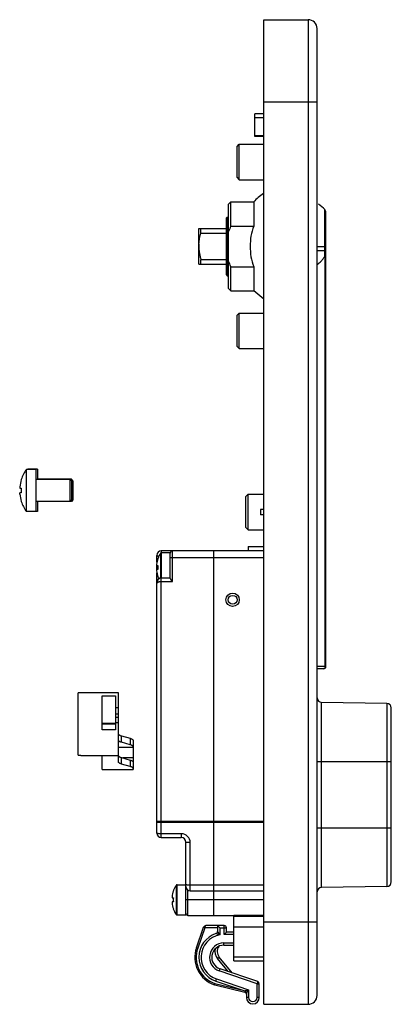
# Model space of a CAD drawing. Header units: millimetres. Extents: x 54 to 138, y 21 to 243.
import ezdxf

# ---------------------------------------------------------------- set-up
doc = ezdxf.new("R2010")
doc.units = ezdxf.units.MM
doc.header["$LTSCALE"] = 17.195708
doc.layers.get('0').update_dxf_attribs({"linetype": 'CONTINUOUS'})

msp = doc.modelspace()

# ---------------------------------------------------------------- linework, layer by layer
at = {"color": 7}
for p, q in [((108.95, 21.47), (108.95, 242.97)), ((108.95, 242.97), (118.95, 242.97)), ((118.95, 242.97), (118.95, 21.47)), ((120.95, 23.47), (120.95, 240.97)), ((108.95, 224.47), (120.95, 224.47)), ((106.95, 216.66), (106.95, 221.82)), ((108.95, 221.82), (106.95, 221.82)), ((106.95, 220.95), (108.95, 220.95)), ((102.95, 214.47), (103.45, 214.97)), ((103.45, 206.97), (103.45, 214.97)), ((103.45, 214.97), (108.95, 214.97)), ((108.95, 216.86), (106.95, 216.86)), ((108.95, 216.66), (106.95, 216.66)), ((102.95, 207.47), (102.95, 214.47)), ((102.95, 207.47), (103.45, 206.97)), ((103.45, 206.97), (108.95, 206.97)), ((101.05, 201.47), (101.55, 201.97)), ((101.55, 196.53), (101.55, 201.97)), ((101.55, 201.97), (106.69, 201.97)), ((106.69, 201.97), (106.69, 196.53)), ((101.05, 182.47), (101.05, 201.47)), ((122.68, 189.8), (122.68, 200.25)), ((122.95, 97.47), (122.95, 199.57)), ((100.55, 198.37), (100.75, 198.57)), ((100.55, 185.57), (100.55, 198.37)), ((100.75, 185.37), (100.75, 198.57)), ((100.75, 198.57), (101.05, 198.57)), ((94.35, 187.97), (94.35, 195.97)), ((94.35, 195.97), (100.55, 195.97)), ((94.82, 194.97), (94.82, 195.97)), ((94.82, 194.97), (100.55, 194.97)), ((101.55, 196.53), (106.69, 196.53)), ((94.37, 192.53), (94.37, 192.52)), ((94.37, 192.53), (94.37, 192.52)), ((120.95, 191.97), (122.95, 191.97)), ((122.95, 190.97), (120.95, 190.97)), ((94.82, 187.97), (94.82, 188.97)), ((100.55, 188.97), (94.82, 188.97)), ((122.78, 97.47), (122.78, 189.9)), ((94.35, 187.97), (100.55, 187.97)), ((101.55, 181.97), (101.55, 187.41)), ((101.55, 187.41), (106.69, 187.41)), ((106.69, 187.41), (106.69, 181.97)), ((100.55, 185.57), (100.75, 185.37)), ((100.75, 185.37), (101.05, 185.37)), ((101.05, 182.47), (101.55, 181.97)), ((101.55, 181.97), (106.69, 181.97)), ((108.95, 180.08), (106.69, 181.97)), ((102.95, 176.47), (103.45, 176.97)), ((102.95, 169.47), (102.95, 176.47)), ((103.45, 168.97), (103.45, 176.97)), ((103.45, 176.97), (108.95, 176.97)), ((102.95, 169.47), (103.45, 168.97)), ((103.45, 168.97), (108.95, 168.97)), ((55.56, 132.32), (55.56, 141.82)), ((57.7, 141.82), (55.56, 141.82)), ((55.87, 141.82), (55.87, 141.85)), ((58.01, 141.85), (55.87, 141.85)), ((57.7, 141.82), (57.7, 132.32)), ((58.01, 141.85), (58.01, 139.57)), ((65.35, 139.57), (57.7, 139.57)), ((65.66, 139.6), (58.01, 139.6)), ((65.35, 139.57), (65.35, 134.57)), ((65.7, 139.22), (65.35, 139.57)), ((65.66, 139.6), (65.66, 139.26)), ((66.01, 139.25), (65.66, 139.6)), ((54.05, 137.57), (54.4, 137.57)), ((54.38, 139.52), (54.4, 139.52)), ((65.7, 139.22), (65.7, 134.92)), ((66.01, 139.25), (66.01, 134.95)), ((54.4, 136.57), (54.05, 136.57)), ((54.39, 136.6), (54.36, 136.6)), ((104.95, 135.72), (105.45, 136.22)), ((104.95, 128.72), (104.95, 135.72)), ((105.45, 136.22), (108.95, 136.22)), ((105.45, 128.22), (105.45, 136.22)), ((54.4, 134.62), (54.38, 134.62)), ((65.35, 134.57), (57.7, 134.57)), ((58.01, 134.57), (58.01, 132.35)), ((65.7, 134.92), (65.35, 134.57)), ((65.66, 134.6), (65.38, 134.6)), ((66.01, 134.95), (65.66, 134.6)), ((65.66, 134.88), (65.66, 134.6)), ((57.7, 132.32), (55.56, 132.32)), ((58.01, 132.35), (57.7, 132.35)), ((108.95, 132.82), (108.25, 132.82)), ((108.25, 132.82), (108.25, 131.62)), ((108.95, 131.62), (108.25, 131.62)), ((104.95, 128.72), (105.45, 128.22)), ((105.45, 128.22), (108.95, 128.22)), ((105.45, 124.47), (108.95, 124.47)), ((105.45, 124.47), (105.45, 123.47)), ((84.9, 120.92), (84.9, 122.47)), ((85.73, 122.99), (85.73, 117.36)), ((85.9, 123.47), (85.9, 123.14)), ((108.95, 123.47), (85.9, 123.47)), ((85.98, 117.39), (85.98, 123.12)), ((85.98, 123.12), (87.9, 123.12)), ((87.9, 117.33), (87.9, 123.12)), ((87.9, 121.97), (108.95, 121.97)), ((88.4, 116.59), (88.4, 123.47)), ((97.65, 123.47), (97.65, 41.47)), ((84.83, 120.17), (85.12, 120.17)), ((84.9, 119.27), (84.9, 120.17)), ((85.11, 121.72), (85.12, 121.72)), ((85.12, 119.27), (84.83, 119.27)), ((84.9, 59.97), (84.9, 118.54)), ((85.12, 117.72), (85.11, 117.72)), ((85.9, 117.39), (87.9, 117.39)), ((85.9, 58.97), (85.9, 117.39)), ((85.9, 116.59), (88.4, 116.59)), ((122.95, 97.47), (120.95, 97.47)), ((122.45, 96.97), (120.95, 96.97)), ((67.82, 91.55), (67.22, 91.55)), ((67.22, 77.54), (67.22, 91.55)), ((67.82, 91.64), (76.22, 91.64)), ((67.82, 91.55), (67.82, 91.64)), ((72.62, 90.87), (75.62, 90.87)), ((72.62, 83.19), (72.62, 90.87)), ((75.62, 90.87), (75.62, 83.19)), ((76.22, 91.64), (76.22, 76.04)), ((75.62, 90.77), (72.62, 90.77)), ((136.67, 89.14), (121.93, 89.4)), ((121.93, 47.75), (121.93, 89.4)), ((136.67, 89.14), (136.67, 48)), ((75.62, 88.24), (76.22, 88.24)), ((76.22, 86.77), (75.62, 86.77)), ((137.65, 49), (137.65, 88.14)), ((72.62, 84.73), (75.62, 84.73)), ((72.62, 84.54), (75.62, 84.54)), ((75.62, 86.08), (76.22, 86.08)), ((76.22, 84.79), (75.62, 84.79)), ((75.62, 83.19), (72.62, 83.19)), ((76.95, 81.86), (78.87, 81.31)), ((76.95, 80.42), (76.95, 81.86)), ((78.87, 79.87), (76.95, 80.42)), ((78.87, 81.31), (78.87, 79.87)), ((79.6, 80.8), (79.6, 74.26)), ((67.22, 77.54), (67.82, 77.54)), ((67.82, 77.44), (67.82, 77.54)), ((79.6, 79.22), (76.22, 79.22)), ((67.82, 77.44), (76.22, 77.44)), ((72.62, 74.26), (72.62, 77.44)), ((76.95, 76.97), (78.87, 76.42)), ((76.95, 75.53), (76.95, 76.97)), ((78.87, 74.98), (76.95, 75.53)), ((79.6, 76.89), (77.22, 76.89)), ((78.87, 76.42), (78.87, 74.98)), ((120.95, 76.07), (137.65, 76.07)), ((72.62, 74.26), (79.6, 74.26)), ((84.9, 62.69), (108.95, 62.69)), ((85.9, 62.42), (108.95, 62.42)), ((90.4, 59.84), (85.9, 59.84)), ((90.4, 59.84), (90.4, 58.97)), ((137.65, 61.07), (120.95, 61.07)), ((85.9, 58.97), (90.4, 58.97)), ((91.4, 41.57), (91.4, 57.97)), ((92.4, 46.97), (92.4, 57.84)), ((88.61, 46.97), (88.62, 46.97)), ((89.23, 48.24), (89.23, 41.71)), ((89.48, 48.37), (91.4, 48.37)), ((89.48, 41.57), (89.48, 48.37)), ((91.9, 41.47), (91.9, 47.11)), ((108.95, 48.27), (92.4, 48.27)), ((92.4, 46.97), (108.95, 46.97)), ((136.67, 48), (121.93, 47.75)), ((88.33, 45.42), (88.62, 45.42)), ((88.62, 44.52), (88.33, 44.52)), ((108.95, 44.97), (91.4, 44.97)), ((88.62, 42.97), (88.61, 42.97)), ((89.48, 41.57), (91.4, 41.57)), ((91.9, 41.47), (102.25, 41.47)), ((102.25, 41.55), (108.95, 41.55)), ((102.25, 31.22), (102.25, 41.55)), ((108.95, 41.22), (102.25, 41.22)), ((120.95, 39.97), (108.95, 39.97)), ((93.81, 34.18), (95.43, 38.83)), ((95.69, 38.67), (94.1, 34.09)), ((95.69, 38.67), (95.41, 38.77)), ((95.43, 38.83), (95.43, 38.83)), ((98.55, 38.67), (95.69, 38.67)), ((100.05, 39.17), (95.9, 39.17)), ((98.55, 39.17), (99.05, 38.67)), ((98.55, 39.17), (98.55, 37.86)), ((99.05, 38.67), (100.55, 38.67)), ((99.05, 38.67), (99.05, 37.08)), ((100.05, 37.17), (100.05, 39.17)), ((100.55, 37.67), (100.05, 37.17)), ((100.55, 37.67), (100.55, 38.67)), ((102.25, 37.67), (100.55, 37.67)), ((108.95, 38.83), (102.25, 38.83)), ((102.25, 37.17), (100.05, 37.17)), ((94.1, 34.09), (93.81, 34.18)), ((99.98, 35.27), (102.25, 35.27)), ((99.98, 34.77), (99.98, 35.27)), ((99.98, 34.77), (102.25, 34.77)), ((98.55, 31.76), (98.93, 32.08)), ((100.95, 28.83), (98.55, 31.76)), ((101.84, 28.53), (98.93, 32.08)), ((108.95, 32.08), (102.25, 32.08)), ((102.25, 31.22), (108.95, 31.22)), ((98.95, 28.98), (99.11, 29.45)), ((107.45, 26.11), (98.95, 28.98)), ((107.61, 26.58), (99.11, 29.45)), ((98.18, 26.7), (98.34, 27.18)), ((98.18, 26.7), (104.71, 24.5)), ((98.34, 27.18), (105.55, 24.75)), ((107.61, 26.58), (107.45, 26.11)), ((97.98, 26.14), (97.88, 25.86)), ((97.88, 25.86), (97.88, 25.86)), ((97.91, 25.85), (97.98, 26.14)), ((97.91, 25.85), (104.67, 24.22)), ((97.98, 26.14), (104.52, 24.57)), ((104.73, 24.49), (104.67, 24.22)), ((105.55, 24.75), (105.55, 23.02)), ((107.45, 26.11), (107.95, 26.11)), ((107.45, 23.02), (107.45, 26.11)), ((107.95, 23.02), (107.95, 26.11)), ((105.05, 24.03), (105.05, 23.02)), ((105.55, 23.02), (105.05, 23.02)), ((107.95, 23.02), (107.45, 23.02)), ((108.95, 21.47), (118.95, 21.47))]:
    msp.add_line(p, q, dxfattribs=at)
for points in [[(85.9, 117.39), (85.59, 117.34), (85.12, 116.95), (84.9, 116.16)], [(95.66, 39.11), (95.54, 39.01), (95.43, 38.83)]]:
    msp.add_lwpolyline(points, dxfattribs=at)
for radius in [1.5, 1]:
    msp.add_circle((101.95, 112.47), radius, dxfattribs=at)
for centre, radius, start, end in [((118.95, 240.97), 2, 0.0049, 90), ((113.45, 196.18), 8.9, 120.6456, 139.4135), ((116.45, 194.47), 8.5, 42.8334, 55.2004), ((121.95, 199.57), 1, 0, 42.8334), ((103.03, 191.97), 8.68, 176.3737, 179.9894), ((62, 137.07), 8, 143.5764, 162.1666), ((62.31, 137.1), 8, 143.5764, 143.8811), ((62, 137.07), 7.98, 162.1305, 174.2495), ((62, 137.07), 7.62, 176.2356, 183.7644), ((62, 137.07), 7.98, 185.7505, 197.8695), ((62, 137.07), 8, 197.8334, 216.4236), ((85.9, 122.47), 1, 90.0015, 180), ((90.73, 119.72), 5.97, 146.8565, 160.4269), ((85.98, 122.82), 0.3, 90, 146.8565), ((88.4, 122.97), 0.5, 89.9999, 180), ((90.73, 119.72), 5.95, 160.3688, 172.7623), ((90.73, 119.72), 5.63, 175.4115, 184.5885), ((90.73, 119.72), 5.95, 187.2377, 199.6312), ((90.73, 119.72), 5.97, 199.5731, 205.6296), ((122.45, 97.47), 0.5, 270, 360), ((121.95, 90.4), 1, 180, 269), ((136.65, 88.14), 1, 0, 89), ((85.9, 59.97), 1, 180, 270), ((90.4, 57.84), 2, 359.9983, 90.0015), ((90.4, 57.97), 1, 0, 90), ((136.65, 49), 1, 271, 0), ((94.23, 44.97), 5.95, 160.3688, 172.7623), ((94.23, 44.97), 5.97, 146.8565, 160.4269), ((89.48, 48.07), 0.3, 90, 146.8565), ((92.4, 47.97), 1, 180, 270), ((121.95, 46.75), 1, 91, 180), ((94.23, 44.97), 5.63, 175.4115, 184.5885), ((94.23, 44.97), 5.95, 187.2377, 199.6312), ((94.23, 44.97), 5.97, 199.5731, 213.1435), ((89.48, 41.87), 0.3, 213.1435, 270), ((91.9, 41.97), 0.5, 180, 270), ((95.9, 38.67), 0.5, 90, 160.8135), ((98.05, 37.86), 0.5, 288.381, 0), ((100.05, 38.67), 0.5, 0, 90), ((99.98, 32.04), 5.63, 108.381, 251.3572), ((99.98, 32.04), 5.13, 100.4787, 251.3572), ((99.98, 32.04), 6.53, 160.8135, 251.2354), ((99.98, 32.04), 6.23, 160.8135, 251.2342), ((99.98, 32.04), 3.23, 89.9981, 251.3589), ((99.98, 32.04), 2.73, 90, 251.3572), ((100.5, 33.36), 2.52, 166.1691, 219.3112), ((100.5, 33.36), 2.02, 145.2425, 219.3112), ((107.45, 26.11), 0.5, 0, 71.3572), ((97.98, 26.14), 0.3, 251.2354, 256.4726), ((104.55, 24.03), 0.5, 0, 71.3572), ((104.55, 23.74), 0.5, 0, 76.4726), ((106.5, 23.02), 1.45, 180, 0), ((106.5, 23.02), 0.95, 180, 0), ((118.95, 23.47), 2, 270, 359.9951)]:
    msp.add_arc(centre, radius, start, end, dxfattribs=at)
for points, knots in [([(94.37, 192.53), (94.38, 192.73), (94.42, 193.15), (94.56, 193.97), (94.71, 194.57), (94.82, 194.97)], [0, 0, 0, 0, 0.250016, 0.50004, 1, 1, 1, 1]), ([(106.69, 196.53), (106.41, 195.81), (106.01, 194.3), (105.89, 192.75), (105.89, 191.97)], [0, 0, 0, 0, 0.499909, 1, 1, 1, 1]), ([(94.35, 191.97), (94.35, 191.72), (94.37, 191.21), (94.47, 190.45), (94.62, 189.71), (94.75, 189.22), (94.82, 188.97)], [0, 0, 0, 0, 0.249977, 0.499968, 0.749977, 1, 1, 1, 1]), ([(105.89, 191.97), (105.89, 191.2), (106.01, 189.64), (106.41, 188.13), (106.69, 187.41)], [0, 0, 0, 0, 0.500091, 1, 1, 1, 1]), ([(120.95, 187.91), (121.3, 188.11), (121.78, 188.52), (122.33, 189.19), (122.57, 189.59), (122.68, 189.8)], [0, 0, 0, 0, 0.463764, 0.721447, 1, 1, 1, 1]), ([(122.78, 189.9), (122.76, 189.91), (122.72, 189.87), (122.7, 189.83), (122.68, 189.8)], [0, 0, 0, 0, 0.437221, 1, 1, 1, 1]), ([(122.78, 189.9), (122.81, 189.9), (122.85, 189.9), (122.9, 189.88), (122.93, 189.87), (122.95, 189.86), (122.95, 189.85)], [0, 0, 0, 0, 0.409399, 0.712518, 0.905767, 1, 1, 1, 1]), ([(54.05, 137.87), (54.05, 137.83), (54.04, 137.77), (54.04, 137.7), (54.04, 137.66), (54.04, 137.63), (54.04, 137.6), (54.04, 137.59), (54.04, 137.58), (54.05, 137.57), (54.05, 137.57), (54.05, 137.57)], [0, 0, 0, 0, 0.379516, 0.551014, 0.701298, 0.824592, 0.874674, 0.916448, 0.949651, 0.974238, 1, 1, 1, 1]), ([(54.05, 136.27), (54.05, 136.31), (54.04, 136.36), (54.04, 136.43), (54.04, 136.48), (54.04, 136.51), (54.04, 136.53), (54.04, 136.54), (54.04, 136.55), (54.05, 136.56), (54.05, 136.57), (54.05, 136.57)], [0, 0, 0, 0, 0.379566, 0.551032, 0.701308, 0.824594, 0.874669, 0.916436, 0.949653, 0.974235, 1, 1, 1, 1]), ([(54.35, 136.57), (54.35, 136.58), (54.35, 136.58), (54.35, 136.59), (54.36, 136.6), (54.36, 136.6), (54.36, 136.6), (54.36, 136.6)], [0, 0, 0, 0, 0.402524, 0.698923, 0.807524, 0.891261, 1, 1, 1, 1]), ([(85.3, 122.2), (85.24, 122.22), (85.14, 122.25), (85.03, 122.31), (84.96, 122.36), (84.92, 122.41), (84.9, 122.45), (84.9, 122.47)], [0, 0, 0, 0, 0.357981, 0.643466, 0.758086, 0.854588, 1, 1, 1, 1]), ([(84.83, 120.47), (84.82, 120.43), (84.81, 120.36), (84.81, 120.28), (84.81, 120.23), (84.81, 120.21), (84.81, 120.2), (84.82, 120.19), (84.82, 120.18), (84.82, 120.17), (84.83, 120.17)], [0, 0, 0, 0, 0.377981, 0.698442, 0.821221, 0.871125, 0.912827, 0.946137, 0.971155, 1, 1, 1, 1]), ([(84.83, 119.27), (84.82, 119.27), (84.82, 119.27), (84.82, 119.26), (84.81, 119.25), (84.81, 119.24), (84.81, 119.21), (84.81, 119.16), (84.81, 119.08), (84.82, 119.01), (84.83, 118.97)], [0, 0, 0, 0, 0.028846, 0.053866, 0.087178, 0.128881, 0.178788, 0.30157, 0.622031, 1, 1, 1, 1]), ([(84.9, 116.16), (84.9, 116.19), (84.92, 116.24), (84.97, 116.32), (85.06, 116.39), (85.19, 116.46), (85.34, 116.52), (85.51, 116.56), (85.7, 116.59), (85.83, 116.59), (85.9, 116.59)], [0, 0, 0, 0, 0.068182, 0.148364, 0.246709, 0.364839, 0.502506, 0.657357, 0.82514, 1, 1, 1, 1]), ([(88.4, 116.59), (88.35, 116.66), (88.26, 116.77), (88.15, 116.91), (88.08, 117.01), (88.01, 117.1), (87.96, 117.19), (87.92, 117.27), (87.9, 117.31), (87.9, 117.33)], [0, 0, 0, 0, 0.300682, 0.446551, 0.586328, 0.716821, 0.833443, 0.929944, 1, 1, 1, 1]), ([(122.78, 97.47), (122.78, 97.41), (122.76, 97.28), (122.67, 97.11), (122.54, 97), (122.42, 96.97), (122.37, 96.97)], [0, 0, 0, 0, 0.270754, 0.529836, 0.771469, 1, 1, 1, 1]), ([(76.22, 82.33), (76.23, 82.31), (76.24, 82.26), (76.29, 82.2), (76.35, 82.13), (76.44, 82.07), (76.54, 82.01), (76.71, 81.93), (76.85, 81.88), (76.95, 81.86)], [0, 0, 0, 0, 0.076593, 0.162365, 0.261367, 0.375904, 0.507079, 0.655168, 1, 1, 1, 1]), ([(76.95, 80.42), (76.85, 80.45), (76.7, 80.5), (76.52, 80.58), (76.42, 80.65), (76.33, 80.71), (76.27, 80.78), (76.23, 80.85), (76.22, 80.9), (76.22, 80.93)], [0, 0, 0, 0, 0.350922, 0.499952, 0.630688, 0.743604, 0.840277, 0.923923, 1, 1, 1, 1]), ([(78.87, 81.31), (78.97, 81.28), (79.12, 81.23), (79.3, 81.14), (79.41, 81.08), (79.49, 81.01), (79.55, 80.94), (79.59, 80.87), (79.6, 80.82), (79.6, 80.8)], [0, 0, 0, 0, 0.350922, 0.499952, 0.630688, 0.743604, 0.840277, 0.923923, 1, 1, 1, 1]), ([(79.6, 79.36), (79.6, 79.39), (79.59, 79.44), (79.55, 79.51), (79.49, 79.58), (79.41, 79.64), (79.3, 79.7), (79.12, 79.79), (78.97, 79.84), (78.87, 79.87)], [0, 0, 0, 0, 0.076077, 0.159723, 0.256396, 0.369312, 0.500048, 0.649078, 1, 1, 1, 1]), ([(76.22, 77.45), (76.23, 77.43), (76.24, 77.38), (76.28, 77.32), (76.35, 77.25), (76.43, 77.19), (76.54, 77.13), (76.66, 77.07), (76.8, 77.02), (76.9, 76.99), (76.95, 76.97)], [0, 0, 0, 0, 0.076395, 0.161691, 0.260207, 0.374413, 0.505502, 0.653783, 0.818958, 1, 1, 1, 1]), ([(76.95, 75.53), (76.85, 75.56), (76.7, 75.61), (76.52, 75.7), (76.42, 75.76), (76.33, 75.83), (76.27, 75.9), (76.23, 75.97), (76.22, 76.02), (76.22, 76.04)], [0, 0, 0, 0, 0.350922, 0.499952, 0.630688, 0.743604, 0.840277, 0.923923, 1, 1, 1, 1]), ([(78.87, 76.42), (78.97, 76.39), (79.12, 76.34), (79.3, 76.26), (79.41, 76.19), (79.49, 76.13), (79.55, 76.06), (79.59, 75.99), (79.6, 75.94), (79.6, 75.91)], [0, 0, 0, 0, 0.350922, 0.499952, 0.630688, 0.743604, 0.840277, 0.923923, 1, 1, 1, 1]), ([(79.6, 74.48), (79.6, 74.5), (79.59, 74.55), (79.55, 74.62), (79.49, 74.69), (79.41, 74.76), (79.3, 74.82), (79.12, 74.9), (78.97, 74.95), (78.87, 74.98)], [0, 0, 0, 0, 0.076077, 0.159723, 0.256396, 0.369312, 0.500048, 0.649078, 1, 1, 1, 1]), ([(84.9, 62.56), (84.9, 62.55), (84.92, 62.53), (84.95, 62.52), (84.98, 62.5), (85.02, 62.49), (85.09, 62.48), (85.26, 62.45), (85.54, 62.43), (85.77, 62.42), (85.9, 62.42)], [0, 0, 0, 0, 0.031934, 0.058384, 0.092889, 0.135476, 0.185918, 0.308898, 0.62654, 1, 1, 1, 1]), ([(85.9, 59.84), (85.77, 59.84), (85.54, 59.84), (85.26, 59.86), (85.09, 59.89), (85.02, 59.91), (84.98, 59.92), (84.95, 59.93), (84.92, 59.94), (84.9, 59.96), (84.9, 59.97)], [0, 0, 0, 0, 0.37344, 0.691102, 0.814082, 0.864524, 0.907113, 0.941618, 0.968068, 1, 1, 1, 1]), ([(92.4, 57.84), (92.27, 57.84), (92.04, 57.84), (91.76, 57.86), (91.59, 57.89), (91.52, 57.91), (91.48, 57.92), (91.45, 57.93), (91.42, 57.94), (91.4, 57.96), (91.4, 57.97)], [0, 0, 0, 0, 0.373387, 0.691031, 0.814002, 0.864441, 0.907027, 0.941536, 0.967998, 1, 1, 1, 1]), ([(92.4, 48.27), (92.27, 48.27), (92.04, 48.27), (91.76, 48.3), (91.59, 48.32), (91.52, 48.34), (91.48, 48.35), (91.45, 48.36), (91.42, 48.38), (91.4, 48.39), (91.4, 48.4)], [0, 0, 0, 0, 0.373415, 0.691018, 0.81401, 0.864468, 0.907076, 0.941592, 0.968054, 1, 1, 1, 1]), ([(88.33, 45.72), (88.32, 45.68), (88.31, 45.61), (88.31, 45.53), (88.31, 45.48), (88.31, 45.46), (88.31, 45.45), (88.32, 45.44), (88.32, 45.43), (88.32, 45.42), (88.33, 45.42)], [0, 0, 0, 0, 0.377981, 0.698442, 0.821221, 0.871125, 0.912827, 0.946137, 0.971155, 1, 1, 1, 1]), ([(88.33, 44.52), (88.32, 44.52), (88.32, 44.52), (88.32, 44.51), (88.31, 44.5), (88.31, 44.49), (88.31, 44.46), (88.31, 44.41), (88.31, 44.33), (88.32, 44.26), (88.33, 44.22)], [0, 0, 0, 0, 0.028846, 0.053866, 0.087178, 0.128881, 0.178788, 0.30157, 0.622031, 1, 1, 1, 1]), ([(95.43, 38.83), (95.43, 38.84), (95.44, 38.85), (95.46, 38.86), (95.49, 38.87), (95.53, 38.87), (95.57, 38.86), (95.63, 38.86), (95.68, 38.84), (95.72, 38.83)], [0, 0, 0, 0, 0.05847, 0.132674, 0.229112, 0.348531, 0.489033, 0.647442, 1, 1, 1, 1]), ([(95.72, 38.83), (95.71, 38.82), (95.71, 38.79), (95.7, 38.75), (95.7, 38.71), (95.69, 38.68), (95.69, 38.67)], [0, 0, 0, 0, 0.243911, 0.493056, 0.745676, 1, 1, 1, 1]), ([(95.9, 39.17), (95.89, 39.17), (95.87, 39.16), (95.84, 39.15), (95.81, 39.12), (95.79, 39.08), (95.76, 39.03), (95.74, 38.95), (95.72, 38.88), (95.72, 38.83)], [0, 0, 0, 0, 0.074653, 0.157104, 0.254049, 0.36835, 0.501043, 0.651846, 1, 1, 1, 1]), ([(98.55, 37.86), (98.55, 37.86), (98.55, 37.85), (98.55, 37.85), (98.55, 37.85), (98.55, 37.85), (98.56, 37.84), (98.56, 37.84), (98.57, 37.83), (98.58, 37.81), (98.59, 37.8), (98.6, 37.78), (98.62, 37.75), (98.65, 37.71), (98.68, 37.66), (98.72, 37.61), (98.75, 37.56), (98.79, 37.5), (98.84, 37.42), (98.9, 37.33), (98.98, 37.21), (99.02, 37.12), (99.05, 37.08)], [0, 0, 0, 0, 0.000612, 0.00249, 0.00557, 0.009788, 0.015083, 0.021392, 0.036837, 0.055725, 0.077664, 0.102266, 0.129154, 0.1883, 0.252769, 0.321067, 0.392087, 0.465018, 0.539308, 0.690884, 0.844946, 1, 1, 1, 1]), ([(99.05, 37.08), (99, 37.1), (98.92, 37.13), (98.79, 37.18), (98.66, 37.22), (98.55, 37.26), (98.47, 37.29), (98.42, 37.31), (98.36, 37.33), (98.32, 37.34), (98.29, 37.35), (98.27, 37.36), (98.25, 37.37), (98.24, 37.37), (98.22, 37.38), (98.22, 37.38), (98.21, 37.38), (98.21, 37.38), (98.21, 37.38), (98.21, 37.38), (98.21, 37.38)], [0, 0, 0, 0, 0.156577, 0.312157, 0.465174, 0.613292, 0.684346, 0.752391, 0.816298, 0.874557, 0.900925, 0.925013, 0.946481, 0.964912, 0.979857, 0.990883, 0.994825, 0.997679, 0.999414, 1, 1, 1, 1]), ([(104.71, 24.5), (104.71, 24.5), (104.71, 24.5), (104.71, 24.5), (104.72, 24.5), (104.72, 24.5), (104.72, 24.5), (104.73, 24.51), (104.74, 24.51), (104.76, 24.51), (104.78, 24.52), (104.8, 24.53), (104.83, 24.54), (104.87, 24.55), (104.92, 24.56), (104.98, 24.58), (105.04, 24.6), (105.1, 24.61), (105.18, 24.64), (105.29, 24.67), (105.42, 24.71), (105.51, 24.73), (105.55, 24.75)], [0, 0, 0, 0, 0.000501, 0.002248, 0.005194, 0.009286, 0.01447, 0.020693, 0.036027, 0.054819, 0.076597, 0.100928, 0.127462, 0.185802, 0.249505, 0.317189, 0.387828, 0.460667, 0.535155, 0.687688, 0.843205, 1, 1, 1, 1]), ([(105.55, 24.75), (105.53, 24.71), (105.47, 24.63), (105.4, 24.52), (105.33, 24.43), (105.28, 24.36), (105.25, 24.31), (105.21, 24.26), (105.18, 24.21), (105.15, 24.16), (105.12, 24.13), (105.1, 24.1), (105.09, 24.08), (105.08, 24.07), (105.07, 24.05), (105.06, 24.05), (105.06, 24.04), (105.06, 24.03), (105.05, 24.03), (105.05, 24.03), (105.05, 24.03), (105.05, 24.03), (105.05, 24.03)], [0, 0, 0, 0, 0.15634, 0.311398, 0.463464, 0.537769, 0.610541, 0.681226, 0.749027, 0.812857, 0.871279, 0.897828, 0.92216, 0.943935, 0.96276, 0.97822, 0.984558, 0.989894, 0.994166, 0.997315, 0.999278, 1, 1, 1, 1])]:
    msp.add_open_spline(points, degree=3, knots=knots, dxfattribs=at)
for points in [[(101.55, 196.53), (101.37, 196.13), (101.2, 195.71), (101.05, 195.29)], [(101.55, 187.41), (101.37, 187.82), (101.2, 188.23), (101.05, 188.65)]]:
    msp.add_open_spline(points, degree=3, dxfattribs=at)

doc.saveas('drawing.dxf')
